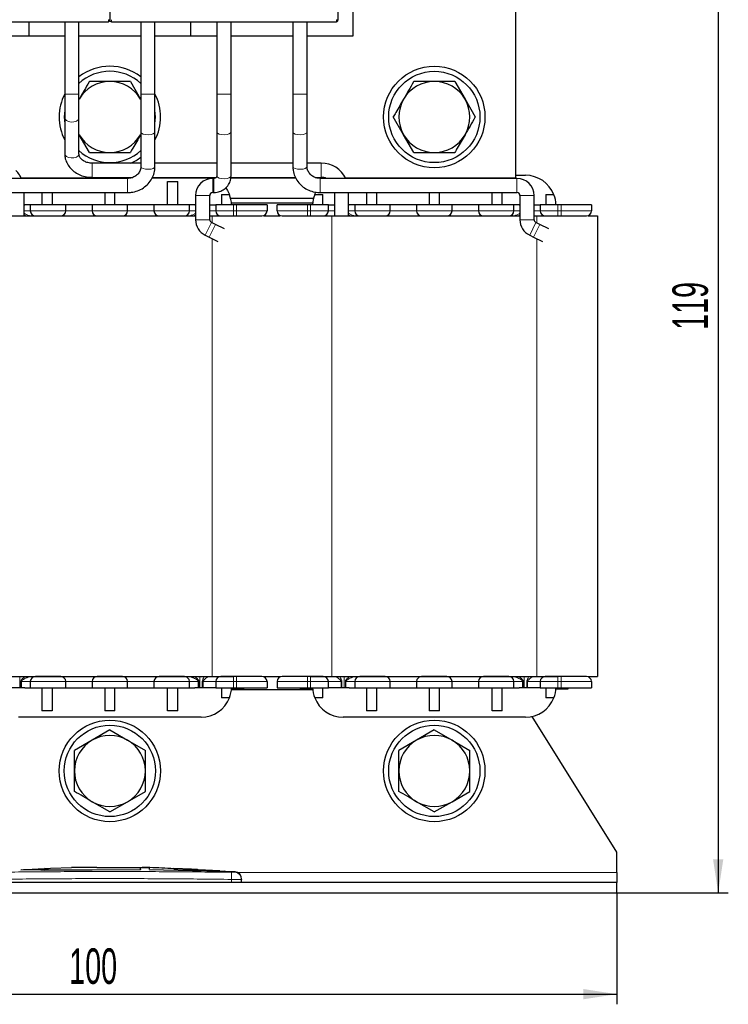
# Model space of a CAD drawing. Header units: millimetres. Extents: x 5 to 418, y 2 to 292.
# Tile 8 of 29: x 80 to 149, y 129 to 226. Entities that reach past the tile are written whole.
import ezdxf

# ---------------------------------------------------------------- set-up
doc = ezdxf.new("R2010")
doc.units = ezdxf.units.MM
doc.layers.add('SLD-0', color=7, linetype='Continuous')
doc.styles.add('SLDTEXTSTYLE0', font='TXT', dxfattribs={"width": 0.605})
doc.dimstyles.new('SLDDIMSTYLE0', dxfattribs={"dimtxt": 3.5, "dimasz": 3.302, "dimexe": 0, "dimexo": 0.0625, "dimgap": 0.875, "dimtad": 1, "dimrnd": 1e-09, "dimzin": 12, "dimdsep": 46, "dimtxsty": 'SLDTEXTSTYLE0', "dimsah": 1, "dimcen": 0.09, "dimadec": 0, "dimazin": 3, "dimtfac": 1, "dimtofl": 0, "dimtmove": 0, "dimatfit": 3, "dimfxl": 1, "dimfrac": 2, "dimtolj": 1, "dimtzin": 12, "dimarcsym": 0})
doc.dimstyles.new('SLDDIMSTYLE1', dxfattribs={"dimtxt": 3.5, "dimasz": 3.302, "dimexe": 0, "dimexo": 0.0625, "dimgap": 0.875, "dimtad": 1, "dimdec": 1, "dimrnd": 1e-09, "dimzin": 12, "dimdsep": 46, "dimtxsty": 'SLDTEXTSTYLE0', "dimsah": 1, "dimcen": 0.09, "dimadec": 0, "dimazin": 3, "dimtfac": 1, "dimtofl": 0, "dimtmove": 0, "dimatfit": 3, "dimfxl": 1, "dimfrac": 2, "dimtolj": 1, "dimtzin": 12, "dimarcsym": 0})

# ---------------------------------------------------------------- blocks, each defined once
blk = doc.blocks.new('_D')
at = {"layer": 'SLD-0'}
for p, q in [((38.433, 139.598), (38.433, 128.598)), ((138.433, 139.598), (138.433, 128.598)), ((38.433, 129.598), (138.433, 129.598))]:
    blk.add_line(p, q, dxfattribs=at)
for points in [[(38.433, 129.598), (41.735, 129.09), (41.735, 130.106)], [(138.433, 129.598), (135.131, 130.106), (135.131, 129.09)]]:
    blk.add_solid(points, dxfattribs=at)
at = {"layer": 'SLD-0', "insert": (84.423, 134.11), "char_height": 3.5, "attachment_point": 1, "style": 'SLDTEXTSTYLE0'}
blk.add_mtext('100', dxfattribs=at)
blk = doc.blocks.new('_D_1')
at = {"layer": 'SLD-0'}
for p, q in [((109.933, 258.548), (149.433, 258.548)), ((148.433, 258.548), (148.433, 139.598)), ((138.433, 139.598), (149.433, 139.598))]:
    blk.add_line(p, q, dxfattribs=at)
for points in [[(148.433, 258.548), (147.925, 255.246), (148.941, 255.246)], [(148.433, 139.598), (148.941, 142.9), (147.925, 142.9)]]:
    blk.add_solid(points, dxfattribs=at)
at = {"layer": 'SLD-0', "insert": (143.921, 195.063), "char_height": 3.5, "attachment_point": 1, "rotation": 90, "style": 'SLDTEXTSTYLE0'}
blk.add_mtext('119', dxfattribs=at)

msp = doc.modelspace()

# ---------------------------------------------------------------- linework, layer by layer
at = {"color": 7, "linetype": 'Continuous', "lineweight": 25}
for p, q in [((128.433, 249.048), (128.433, 210.048)), ((88.433, 248.12), (88.433, 225.635)), ((110.933, 248.12), (110.933, 225.635)), ((112.433, 224.048), (112.433, 232.048)), ((66.083, 225.435), (88.283, 225.435)), ((80.433, 225.435), (80.433, 224.048)), ((83.983, 225.435), (83.983, 218.298)), ((85.383, 218.298), (85.383, 225.435)), ((88.509, 225.598), (88.433, 225.598)), ((88.583, 225.435), (110.783, 225.435)), ((91.483, 225.435), (91.483, 218.298)), ((92.883, 218.298), (92.883, 225.435)), ((96.433, 224.048), (96.433, 225.435)), ((98.983, 225.435), (98.983, 218.298)), ((100.383, 218.298), (100.383, 225.435)), ((106.483, 225.435), (106.483, 218.298)), ((107.883, 218.298), (107.883, 225.435)), ((77.883, 224.048), (83.983, 224.048)), ((85.383, 224.048), (91.483, 224.048)), ((92.883, 224.048), (98.983, 224.048)), ((100.383, 224.048), (106.483, 224.048)), ((107.883, 224.048), (112.433, 224.048)), ((88.433, 219.548), (86.412, 219.548)), ((90.454, 219.548), (88.433, 219.548)), ((90.454, 219.548), (91.464, 217.798)), ((120.433, 219.548), (118.412, 219.548)), ((122.454, 219.548), (120.433, 219.548)), ((122.454, 219.548), (123.464, 217.798)), ((83.983, 218.298), (83.983, 215.949)), ((85.383, 215.949), (85.383, 218.298)), ((91.483, 218.298), (91.483, 214.554)), ((92.883, 214.554), (92.883, 218.298)), ((98.983, 218.298), (98.983, 214.554)), ((100.383, 214.554), (100.383, 218.298)), ((106.483, 218.298), (106.483, 214.554)), ((107.883, 214.554), (107.883, 218.298)), ((123.464, 217.798), (124.475, 216.048)), ((92.933, 216.048), (92.883, 216.717)), ((83.983, 215.949), (83.983, 212.417)), ((85.383, 212.417), (85.383, 215.949)), ((92.883, 215.379), (92.933, 216.048)), ((117.402, 214.298), (116.392, 216.048)), ((91.483, 214.554), (91.483, 211.153)), ((92.883, 211.153), (92.883, 214.554)), ((98.983, 214.554), (98.983, 210.226)), ((100.383, 210.226), (100.383, 214.554)), ((106.483, 214.554), (106.483, 211.153)), ((107.883, 211.153), (107.883, 214.554)), ((86.412, 212.548), (85.402, 214.298)), ((118.412, 212.548), (117.402, 214.298)), ((86.412, 212.548), (88.433, 212.548)), ((88.433, 212.548), (90.454, 212.548)), ((118.412, 212.548), (120.433, 212.548)), ((120.433, 212.548), (122.454, 212.548)), ((91.483, 211.498), (86.683, 211.498)), ((98.983, 211.498), (92.883, 211.498)), ((106.483, 211.498), (100.383, 211.498)), ((109.283, 211.498), (107.883, 211.498)), ((90.183, 209.998), (66.583, 209.998)), ((79.668, 210.048), (90.501, 210.048)), ((86.683, 210.098), (90.708, 210.098)), ((92.608, 210.048), (98.865, 210.048)), ((92.628, 210.098), (98.926, 210.098)), ((94.133, 207.398), (94.133, 209.683)), ((94.133, 209.683), (95.133, 209.683)), ((95.133, 207.398), (95.133, 209.683)), ((98.683, 209.998), (98.583, 209.998)), ((98.634, 210.048), (98.706, 210.016)), ((98.983, 210.232), (98.983, 210.226)), ((100.367, 210.048), (106.766, 210.048)), ((100.372, 210.098), (106.737, 210.098)), ((108.688, 210.098), (109.283, 210.098)), ((108.862, 210.048), (109.64, 210.048)), ((128.583, 209.998), (109.183, 209.998)), ((111.676, 210.048), (128.433, 210.048)), ((128.433, 210.298), (129.435, 210.298)), ((108.637, 208.391), (108.76, 208.664)), ((66.583, 208.598), (90.183, 208.598)), ((79.983, 206.298), (79.983, 208.598)), ((81.733, 208.598), (81.733, 207.398)), ((82.733, 208.598), (82.733, 207.398)), ((87.933, 208.598), (87.933, 207.398)), ((88.933, 207.398), (88.933, 208.598)), ((96.883, 208.298), (96.883, 205.924)), ((98.283, 205.924), (98.283, 208.298)), ((98.583, 208.598), (98.683, 208.598)), ((99.433, 208.391), (100.229, 208.391)), ((99.433, 208.391), (99.433, 207.398)), ((100.34, 208.048), (108.527, 208.048)), ((108.637, 208.391), (109.433, 208.391)), ((109.183, 208.598), (128.583, 208.598)), ((109.433, 207.398), (109.433, 208.391)), ((110.583, 208.598), (110.583, 206.298)), ((111.983, 206.298), (111.983, 208.598)), ((113.733, 208.598), (113.733, 207.398)), ((114.733, 208.598), (114.733, 207.398)), ((119.933, 208.598), (119.933, 207.398)), ((120.933, 207.398), (120.933, 208.598)), ((126.133, 207.398), (126.133, 208.598)), ((127.133, 207.398), (127.133, 208.598)), ((128.883, 208.298), (128.883, 205.924)), ((130.283, 205.924), (130.283, 208.298)), ((131.433, 208.391), (132.229, 208.391)), ((131.433, 208.391), (131.433, 207.398)), ((79.983, 207.398), (80.05, 207.398)), ((80.583, 207.398), (80.05, 207.398)), ((80.583, 207.398), (80.583, 206.798)), ((84.083, 207.398), (80.583, 207.398)), ((84.083, 206.798), (84.083, 207.398)), ((86.683, 207.398), (84.083, 207.398)), ((86.683, 207.398), (86.683, 206.798)), ((90.183, 207.398), (86.683, 207.398)), ((90.183, 206.798), (90.183, 207.398)), ((92.783, 207.398), (90.183, 207.398)), ((92.783, 207.398), (92.783, 206.798)), ((96.283, 207.398), (92.783, 207.398)), ((96.283, 206.798), (96.283, 207.398)), ((96.817, 207.398), (96.283, 207.398)), ((96.817, 207.398), (96.883, 207.398)), ((98.283, 207.398), (98.35, 207.398)), ((98.35, 207.398), (98.883, 207.398)), ((98.883, 207.398), (98.883, 206.798)), ((100.633, 207.398), (98.883, 207.398)), ((100.42, 207.598), (108.447, 207.598)), ((100.933, 207.398), (100.633, 207.398)), ((103.933, 207.398), (100.933, 207.398)), ((103.933, 207.398), (103.933, 206.798)), ((104.933, 206.798), (104.933, 207.398)), ((107.933, 207.398), (104.933, 207.398)), ((108.233, 207.398), (107.933, 207.398)), ((109.983, 207.398), (108.233, 207.398)), ((109.983, 206.798), (109.983, 207.398)), ((109.983, 207.398), (110.517, 207.398)), ((110.517, 207.398), (110.583, 207.398)), ((111.983, 207.398), (112.05, 207.398)), ((112.583, 207.398), (112.05, 207.398)), ((112.583, 207.398), (112.583, 206.798)), ((116.083, 207.398), (112.583, 207.398)), ((116.083, 206.798), (116.083, 207.398)), ((118.683, 207.398), (116.083, 207.398)), ((118.683, 207.398), (118.683, 206.798)), ((122.183, 207.398), (118.683, 207.398)), ((122.183, 206.798), (122.183, 207.398)), ((124.783, 207.398), (122.183, 207.398)), ((124.783, 207.398), (124.783, 206.798)), ((128.283, 207.398), (124.783, 207.398)), ((128.283, 206.798), (128.283, 207.398)), ((128.817, 207.398), (128.283, 207.398)), ((128.817, 207.398), (128.883, 207.398)), ((130.283, 207.398), (130.35, 207.398)), ((130.35, 207.398), (130.883, 207.398)), ((130.883, 207.398), (130.883, 206.798)), ((132.633, 207.398), (130.883, 207.398)), ((132.933, 207.398), (132.633, 207.398)), ((135.933, 207.398), (132.933, 207.398)), ((135.933, 207.398), (135.933, 206.798)), ((78.333, 206.298), (96.883, 206.298)), ((98.283, 206.298), (98.533, 206.298)), ((98.533, 206.298), (100.633, 206.298)), ((100.633, 206.298), (100.933, 206.298)), ((103.61, 206.298), (104.433, 206.298)), ((104.433, 206.298), (105.203, 206.298)), ((107.933, 206.298), (108.233, 206.298)), ((108.233, 206.298), (110.333, 206.298)), ((110.333, 206.298), (128.883, 206.298)), ((130.283, 206.298), (130.533, 206.298)), ((130.533, 206.298), (132.633, 206.298)), ((132.633, 206.298), (132.933, 206.298)), ((135.61, 206.298), (136.533, 206.298)), ((136.533, 206.298), (136.533, 160.898)), ((98.84, 205.465), (98.452, 205.654)), ((99.725, 205.035), (98.84, 205.465)), ((130.84, 205.465), (130.452, 205.654)), ((131.725, 205.035), (130.84, 205.465)), ((97.84, 204.395), (98.228, 204.206)), ((98.228, 204.206), (99.093, 203.786)), ((129.84, 204.395), (130.228, 204.206)), ((130.228, 204.206), (131.093, 203.786)), ((78.333, 160.898), (98.533, 160.898)), ((80.583, 160.398), (80.583, 159.798)), ((84.083, 159.798), (84.083, 160.398)), ((86.683, 160.398), (86.683, 159.798)), ((90.183, 159.798), (90.183, 160.398)), ((92.783, 160.398), (92.783, 159.798)), ((96.283, 159.798), (96.283, 160.398)), ((98.533, 160.898), (100.633, 160.898)), ((98.883, 160.398), (98.883, 159.798)), ((100.933, 160.898), (100.633, 160.898)), ((103.61, 160.898), (104.433, 160.898)), ((103.933, 160.398), (103.933, 159.798)), ((104.433, 160.898), (105.203, 160.898)), ((104.933, 160.398), (104.933, 159.798)), ((108.233, 160.898), (107.933, 160.898)), ((108.233, 160.898), (110.333, 160.898)), ((109.983, 159.798), (109.983, 160.398)), ((110.333, 160.898), (130.533, 160.898)), ((112.583, 160.398), (112.583, 159.798)), ((116.083, 159.798), (116.083, 160.398)), ((118.683, 160.398), (118.683, 159.798)), ((122.183, 159.798), (122.183, 160.398)), ((124.783, 160.398), (124.783, 159.798)), ((128.283, 159.798), (128.283, 160.398)), ((130.533, 160.898), (132.633, 160.898)), ((130.883, 160.398), (130.883, 159.798)), ((132.933, 160.898), (132.633, 160.898)), ((135.61, 160.898), (136.533, 160.898)), ((135.933, 160.398), (135.933, 159.798)), ((80.05, 159.798), (78.517, 159.798)), ((80.05, 159.798), (80.583, 159.798)), ((80.583, 159.798), (84.083, 159.798)), ((81.733, 159.798), (81.733, 157.514)), ((82.733, 159.798), (82.733, 157.514)), ((84.083, 159.798), (86.683, 159.798)), ((86.683, 159.798), (90.183, 159.798)), ((87.933, 159.798), (87.933, 157.514)), ((88.933, 157.514), (88.933, 159.798)), ((90.183, 159.798), (92.783, 159.798)), ((92.783, 159.798), (96.283, 159.798)), ((94.133, 157.514), (94.133, 159.798)), ((95.133, 157.514), (95.133, 159.798)), ((96.283, 159.798), (96.817, 159.798)), ((98.35, 159.798), (96.817, 159.798)), ((98.883, 159.798), (98.35, 159.798)), ((98.883, 159.798), (100.633, 159.798)), ((99.433, 159.798), (99.433, 158.806)), ((108.447, 159.598), (100.42, 159.598)), ((100.428, 159.698), (101.633, 159.698)), ((100.633, 159.798), (100.933, 159.798)), ((100.933, 159.798), (103.933, 159.798)), ((101.633, 159.698), (101.633, 159.798)), ((104.933, 159.798), (107.933, 159.798)), ((107.233, 159.698), (107.233, 159.798)), ((107.233, 159.698), (107.271, 159.698)), ((107.271, 159.698), (107.271, 159.798)), ((107.271, 159.698), (107.383, 159.698)), ((107.383, 159.698), (107.383, 159.798)), ((107.383, 159.698), (107.608, 159.698)), ((107.608, 159.698), (107.608, 159.798)), ((107.608, 159.698), (107.871, 159.698)), ((107.871, 159.698), (107.871, 159.798)), ((107.871, 159.698), (108.133, 159.698)), ((107.933, 159.798), (108.233, 159.798)), ((108.133, 159.698), (108.133, 159.798)), ((108.133, 159.698), (108.396, 159.698)), ((108.233, 159.798), (109.983, 159.798)), ((108.396, 159.798), (108.396, 159.698)), ((108.396, 159.698), (108.438, 159.698)), ((109.433, 158.806), (109.433, 159.798)), ((110.517, 159.798), (109.983, 159.798)), ((112.05, 159.798), (110.517, 159.798)), ((112.05, 159.798), (112.583, 159.798)), ((112.583, 159.798), (116.083, 159.798)), ((113.733, 159.798), (113.733, 157.514)), ((114.733, 159.798), (114.733, 157.514)), ((116.083, 159.798), (118.683, 159.798)), ((118.683, 159.798), (122.183, 159.798)), ((119.933, 159.798), (119.933, 157.514)), ((120.933, 157.514), (120.933, 159.798)), ((122.183, 159.798), (124.783, 159.798)), ((124.783, 159.798), (128.283, 159.798)), ((126.133, 157.514), (126.133, 159.798)), ((127.133, 157.514), (127.133, 159.798)), ((128.283, 159.798), (128.817, 159.798)), ((130.35, 159.798), (128.817, 159.798)), ((130.883, 159.798), (130.35, 159.798)), ((130.883, 159.798), (132.633, 159.798)), ((131.433, 159.798), (131.433, 158.806)), ((132.428, 159.698), (133.633, 159.698)), ((132.633, 159.798), (132.933, 159.798)), ((132.933, 159.798), (135.933, 159.798)), ((133.633, 159.698), (133.633, 159.798)), ((100.229, 158.806), (99.433, 158.806)), ((109.433, 158.806), (108.637, 158.806)), ((132.229, 158.806), (131.433, 158.806)), ((82.733, 157.514), (81.733, 157.514)), ((88.933, 157.514), (87.933, 157.514)), ((95.133, 157.514), (94.133, 157.514)), ((114.733, 157.514), (113.733, 157.514)), ((120.933, 157.514), (119.933, 157.514)), ((127.133, 157.514), (126.133, 157.514)), ((97.435, 156.898), (79.432, 156.898)), ((129.435, 156.898), (111.432, 156.898)), ((138.433, 143.598), (130.077, 156.968)), ((88.433, 155.64), (86.683, 154.629)), ((88.433, 155.64), (90.183, 154.629)), ((120.433, 155.64), (118.683, 154.629)), ((120.433, 155.64), (122.183, 154.629)), ((86.683, 154.629), (84.933, 153.619)), ((90.183, 154.629), (91.933, 153.619)), ((118.683, 154.629), (116.933, 153.619)), ((122.183, 154.629), (123.933, 153.619)), ((90.183, 148.567), (91.933, 149.578)), ((122.183, 148.567), (123.933, 149.578)), ((88.433, 147.557), (86.683, 148.567)), ((88.433, 147.557), (90.183, 148.567)), ((120.433, 147.557), (118.683, 148.567)), ((120.433, 147.557), (122.183, 148.567)), ((138.433, 141.598), (138.433, 143.598)), ((81.942, 141.805), (79.67, 141.84)), ((82.589, 141.973), (80.781, 141.891)), ((81.942, 141.825), (91.443, 141.887)), ((91.443, 141.867), (81.942, 141.805)), ((81.942, 141.825), (81.942, 141.805)), ((82.325, 141.961), (82.025, 141.971)), ((82.025, 141.971), (82.367, 141.963)), ((84.648, 142.049), (82.582, 141.98)), ((87.139, 142.105), (92.318, 142.06)), ((87.139, 142.053), (87.139, 142.105)), ((92.318, 142.04), (87.139, 142.085)), ((91.443, 142.031), (87.139, 142.053)), ((91.443, 141.929), (91.443, 142.031)), ((91.443, 141.887), (91.443, 141.867)), ((92.318, 142.06), (92.318, 141.958)), ((92.318, 141.875), (97.995, 141.739)), ((92.318, 141.875), (92.318, 141.855)), ((97.995, 141.719), (92.318, 141.855)), ((94.756, 141.98), (94.756, 141.941)), ((96.498, 141.902), (94.756, 141.98)), ((94.756, 141.96), (96.498, 141.882)), ((94.756, 141.941), (96.498, 141.872)), ((99.287, 141.743), (97.132, 141.843)), ((97.135, 141.84), (97.135, 141.86)), ((99.561, 141.709), (99.561, 141.689)), ((99.818, 141.694), (99.818, 141.714)), ((100.777, 141.64), (99.818, 141.697)), ((101.433, 140.598), (101.433, 140.91)), ((138.433, 141.598), (138.433, 140.598)), ((138.433, 140.598), (38.433, 140.598)), ((138.433, 139.598), (138.433, 140.598)), ((38.433, 139.598), (138.433, 139.598))]:
    msp.add_line(p, q, dxfattribs=at)
at = {"color": 7, "linetype": 'Continuous', "lineweight": 18}
for p, q in [((88.283, 225.635), (88.283, 225.435)), ((88.433, 225.635), (88.283, 225.635)), ((88.583, 225.635), (88.583, 225.435)), ((110.783, 225.635), (110.783, 225.435)), ((110.933, 225.635), (110.783, 225.635)), ((83.983, 218.298), (84.616, 218.298)), ((84.616, 218.298), (85.383, 218.298)), ((91.483, 218.298), (92.883, 218.298)), ((98.983, 218.298), (100.383, 218.298)), ((106.483, 218.298), (107.883, 218.298)), ((86.683, 210.335), (86.683, 211.498)), ((109.283, 210.335), (109.283, 211.498)), ((86.683, 210.098), (86.683, 210.335)), ((90.183, 209.998), (90.183, 208.598)), ((98.583, 209.998), (98.583, 208.598)), ((98.683, 209.998), (98.683, 208.598)), ((109.183, 208.598), (109.183, 209.998)), ((109.283, 210.098), (109.283, 210.335)), ((128.583, 208.598), (128.583, 209.998)), ((96.883, 208.298), (98.283, 208.298)), ((128.883, 208.298), (130.283, 208.298)), ((80.583, 206.798), (79.983, 206.798)), ((80.583, 206.798), (84.083, 206.798)), ((86.683, 206.798), (84.083, 206.798)), ((86.683, 206.798), (90.183, 206.798)), ((92.783, 206.798), (90.183, 206.798)), ((92.783, 206.798), (96.283, 206.798)), ((96.883, 206.798), (96.283, 206.798)), ((98.883, 206.798), (98.283, 206.798)), ((98.883, 206.798), (100.633, 206.798)), ((100.633, 206.798), (100.633, 207.398)), ((100.633, 206.298), (100.633, 206.798)), ((100.633, 206.798), (100.933, 206.798)), ((100.933, 206.798), (100.933, 207.398)), ((100.933, 206.298), (100.933, 206.798)), ((100.933, 206.798), (103.933, 206.798)), ((104.933, 206.798), (107.933, 206.798)), ((107.933, 206.798), (107.933, 207.398)), ((107.933, 206.298), (107.933, 206.798)), ((107.933, 206.798), (108.233, 206.798)), ((108.233, 206.798), (108.233, 207.398)), ((108.233, 206.298), (108.233, 206.798)), ((108.233, 206.798), (109.983, 206.798)), ((110.583, 206.798), (109.983, 206.798)), ((112.583, 206.798), (111.983, 206.798)), ((112.583, 206.798), (116.083, 206.798)), ((118.683, 206.798), (116.083, 206.798)), ((118.683, 206.798), (122.183, 206.798)), ((124.783, 206.798), (122.183, 206.798)), ((124.783, 206.798), (128.283, 206.798)), ((128.883, 206.798), (128.283, 206.798)), ((130.883, 206.798), (130.283, 206.798)), ((130.883, 206.798), (132.633, 206.798)), ((132.633, 206.798), (132.633, 207.398)), ((132.633, 206.298), (132.633, 206.798)), ((132.633, 206.798), (132.933, 206.798)), ((132.933, 206.798), (132.933, 207.398)), ((132.933, 206.298), (132.933, 206.798)), ((132.933, 206.798), (135.933, 206.798)), ((80.104, 206.298), (79.983, 206.388)), ((96.883, 206.388), (96.763, 206.298)), ((96.883, 205.924), (98.283, 205.924)), ((98.533, 206.298), (98.533, 205.615)), ((110.333, 206.298), (110.333, 160.898)), ((112.104, 206.298), (111.983, 206.388)), ((128.883, 206.388), (128.763, 206.298)), ((128.883, 205.924), (130.283, 205.924)), ((130.533, 206.298), (130.533, 205.615)), ((97.84, 204.395), (98.452, 205.654)), ((98.228, 204.206), (98.84, 205.465)), ((129.84, 204.395), (130.452, 205.654)), ((130.228, 204.206), (130.84, 205.465)), ((98.533, 204.058), (98.533, 160.898)), ((130.533, 204.058), (130.533, 160.898)), ((79.553, 159.798), (79.553, 160.898)), ((79.721, 160.398), (79.658, 160.398)), ((79.658, 160.398), (79.658, 159.798)), ((79.721, 160.398), (80.583, 160.398)), ((79.721, 160.398), (79.721, 159.798)), ((84.083, 160.398), (80.583, 160.398)), ((84.083, 160.398), (86.683, 160.398)), ((90.183, 160.398), (86.683, 160.398)), ((90.183, 160.398), (92.783, 160.398)), ((96.283, 160.398), (92.783, 160.398)), ((96.283, 160.398), (97.145, 160.398)), ((97.145, 160.398), (97.145, 159.798)), ((97.209, 160.398), (97.145, 160.398)), ((97.209, 159.798), (97.209, 160.398)), ((97.313, 160.898), (97.313, 159.798)), ((97.552, 159.798), (97.552, 160.398)), ((97.552, 160.398), (97.633, 160.398)), ((97.633, 160.398), (98.883, 160.398)), ((97.633, 159.798), (97.633, 160.398)), ((100.633, 160.398), (98.883, 160.398)), ((100.633, 160.898), (100.633, 160.398)), ((100.933, 160.398), (100.633, 160.398)), ((100.633, 160.398), (100.633, 159.798)), ((100.933, 160.898), (100.933, 160.398)), ((103.933, 160.398), (100.933, 160.398)), ((100.933, 160.398), (100.933, 159.798)), ((107.933, 160.398), (104.933, 160.398)), ((107.933, 160.898), (107.933, 160.398)), ((108.233, 160.398), (107.933, 160.398)), ((107.933, 160.398), (107.933, 159.798)), ((108.233, 160.898), (108.233, 160.398)), ((109.983, 160.398), (108.233, 160.398)), ((108.233, 160.398), (108.233, 159.798)), ((109.983, 160.398), (111.234, 160.398)), ((111.234, 160.398), (111.234, 159.798)), ((111.234, 160.398), (111.314, 160.398)), ((111.314, 160.398), (111.314, 159.798)), ((111.553, 159.798), (111.553, 160.898)), ((111.721, 160.398), (111.658, 160.398)), ((111.658, 160.398), (111.658, 159.798)), ((111.721, 160.398), (112.583, 160.398)), ((111.721, 160.398), (111.721, 159.798)), ((116.083, 160.398), (112.583, 160.398)), ((116.083, 160.398), (118.683, 160.398)), ((122.183, 160.398), (118.683, 160.398)), ((122.183, 160.398), (124.783, 160.398)), ((128.283, 160.398), (124.783, 160.398)), ((128.283, 160.398), (129.145, 160.398)), ((129.145, 160.398), (129.145, 159.798)), ((129.209, 160.398), (129.145, 160.398)), ((129.209, 159.798), (129.209, 160.398)), ((129.313, 160.898), (129.313, 159.798)), ((129.552, 159.798), (129.552, 160.398)), ((129.552, 160.398), (129.633, 160.398)), ((129.633, 160.398), (130.883, 160.398)), ((129.633, 159.798), (129.633, 160.398)), ((132.633, 160.398), (130.883, 160.398)), ((132.633, 160.898), (132.633, 160.398)), ((132.933, 160.398), (132.633, 160.398)), ((132.633, 160.398), (132.633, 159.798)), ((132.933, 160.898), (132.933, 160.398)), ((135.933, 160.398), (132.933, 160.398)), ((132.933, 160.398), (132.933, 159.798)), ((96.498, 141.902), (96.498, 141.882)), ((97.995, 141.739), (97.995, 141.719)), ((100.442, 141.61), (100.433, 140.91)), ((100.433, 140.598), (100.433, 140.91)), ((100.975, 141.598), (138.433, 141.598))]:
    msp.add_line(p, q, dxfattribs=at)
at = {"color": 7, "linetype": 'Continuous', "lineweight": 25, "flags": 128}
for points in [[(83.983, 216.717), (83.933, 216.048), (83.983, 215.379)], [(99.863, 209.06), (100.035, 208.795), (100.229, 208.391)]]:
    msp.add_lwpolyline(points, dxfattribs=at)
at = {"color": 7, "linetype": 'Continuous', "lineweight": 18, "flags": 128}
for points in [[(83.983, 215.949), (84.014, 215.829), (84.143, 215.688), (84.354, 215.586), (84.616, 215.54)], [(84.616, 215.54), (84.887, 215.556), (85.128, 215.632), (85.301, 215.756), (85.38, 215.91), (85.383, 215.949)], [(91.483, 214.554), (91.485, 214.536), (91.556, 214.437), (91.723, 214.356), (91.961, 214.305), (92.231, 214.292), (92.495, 214.319), (92.711, 214.382), (92.847, 214.47), (92.883, 214.554)], [(98.983, 214.554), (98.985, 214.536), (99.056, 214.437), (99.223, 214.356), (99.461, 214.305), (99.731, 214.292), (99.995, 214.319), (100.211, 214.382), (100.347, 214.47), (100.383, 214.554)], [(106.483, 214.554), (106.484, 214.54), (106.551, 214.441), (106.714, 214.359), (106.949, 214.307), (107.219, 214.292), (107.484, 214.317), (107.703, 214.378), (107.843, 214.466), (107.883, 214.554)], [(83.983, 212.417), (84.014, 212.297), (84.143, 212.156), (84.354, 212.054), (84.616, 212.008)], [(84.616, 212.008), (84.887, 212.024), (85.128, 212.1), (85.301, 212.224), (85.38, 212.377), (85.383, 212.417)], [(91.483, 211.153), (91.485, 211.135), (91.556, 211.036), (91.723, 210.955), (91.961, 210.904), (92.231, 210.891), (92.495, 210.918), (92.711, 210.981), (92.847, 211.069), (92.883, 211.153)], [(106.483, 211.153), (106.484, 211.139), (106.551, 211.04), (106.714, 210.958), (106.949, 210.906), (107.219, 210.891), (107.484, 210.916), (107.703, 210.977), (107.843, 211.065), (107.883, 211.153)], [(98.983, 210.226), (98.985, 210.208), (99.056, 210.109), (99.223, 210.028), (99.461, 209.977), (99.731, 209.964), (99.995, 209.991), (100.211, 210.053), (100.347, 210.142), (100.383, 210.226)]]:
    msp.add_lwpolyline(points, dxfattribs=at)
at = {"color": 7, "linetype": 'Continuous', "lineweight": 25}
for centre, radius in [((120.433, 216.048), 5), ((120.433, 216.048), 4.5), ((88.433, 151.598), 5), ((120.433, 151.598), 5), ((88.433, 151.598), 4.5), ((120.433, 151.598), 4.5)]:
    msp.add_circle(centre, radius, dxfattribs=at)
for centre, radius, start, end in [((88.283, 225.585), 0.15, 270, 0.00011), ((88.583, 225.585), 0.15, 179.99989, 270), ((110.783, 225.585), 0.15, 270, 0.00011), ((88.433, 216.048), 5, 52.4105, 127.5895), ((88.433, 216.048), 4.5, 47.32977, 132.67023), ((88.433, 216.048), 3.5, 90, 150), ((88.433, 216.048), 3.5, 30, 90), ((120.433, 216.048), 3.5, 90, 150), ((120.433, 216.048), 3.5, 30, 90), ((88.433, 216.048), 5, 152.87325, 180), ((88.433, 216.048), 5, 332.87325, 27.12675), ((120.433, 216.048), 3.5, 150, 210), ((120.433, 216.048), 3.5, 330, 30), ((88.433, 216.048), 5, 180, 207.12675), ((88.433, 216.048), 3.5, 210, 270), ((88.433, 216.048), 3.5, 270, 330), ((120.433, 216.048), 3.5, 210, 270), ((120.433, 216.048), 3.5, 270, 330), ((88.433, 216.048), 4.5, 227.32977, 312.67023), ((88.433, 216.048), 5, 294.49465, 307.5895), ((109.283, 208.798), 2.7, 26.3878, 90), ((98.583, 208.298), 1.7, 90, 180), ((109.283, 208.798), 1.3, 67.38014, 90), ((128.583, 208.298), 1.7, 0, 90), ((129.435, 207.298), 3, 21.35236, 90), ((98.583, 208.298), 0.3, 90, 180), ((97.435, 207.298), 3, 1.91021, 21.35236), ((111.432, 207.298), 3, 158.64764, 178.08979), ((128.583, 208.298), 0.3, 0, 90), ((129.435, 207.298), 3, 1.91021, 21.35236), ((81.083, 206.798), 0.5, 180, 270), ((83.583, 206.798), 0.5, 270, 0), ((87.183, 206.798), 0.5, 180, 270), ((89.683, 206.798), 0.5, 270, 0), ((93.283, 206.798), 0.5, 180, 270), ((95.783, 206.798), 0.5, 270, 0), ((99.383, 206.798), 0.5, 180, 270), ((103.433, 206.798), 0.5, 270, 0), ((105.433, 206.798), 0.5, 180, 270), ((109.483, 206.798), 0.5, 270, 0), ((113.083, 206.798), 0.5, 180, 270), ((115.583, 206.798), 0.5, 270, 0), ((119.183, 206.798), 0.5, 180, 270), ((121.683, 206.798), 0.5, 270, 0), ((125.283, 206.798), 0.5, 180, 270), ((127.783, 206.798), 0.5, 270, 0), ((131.383, 206.798), 0.5, 180, 270), ((135.433, 206.798), 0.5, 270, 0), ((98.583, 205.924), 1.7, 180, 244.0577), ((98.583, 205.924), 0.3, 180, 244.0577), ((130.583, 205.924), 1.7, 180, 244.0577), ((130.583, 205.924), 0.3, 180, 244.0577), ((81.083, 160.398), 0.5, 90, 180), ((83.583, 160.398), 0.5, 0, 90), ((87.183, 160.398), 0.5, 90, 180), ((89.683, 160.398), 0.5, 0, 90), ((93.283, 160.398), 0.5, 90, 180), ((95.783, 160.398), 0.5, 360, 90), ((99.383, 160.398), 0.5, 90, 180), ((103.433, 160.398), 0.5, 0, 90), ((105.433, 160.398), 0.5, 90, 180), ((109.483, 160.398), 0.5, 0, 90), ((113.083, 160.398), 0.5, 90, 180), ((115.583, 160.398), 0.5, 0, 90), ((119.183, 160.398), 0.5, 90, 180), ((121.683, 160.398), 0.5, 0, 90), ((125.283, 160.398), 0.5, 90, 180), ((127.783, 160.398), 0.5, 360, 90), ((131.383, 160.398), 0.5, 90, 180), ((135.433, 160.398), 0.5, 0, 90), ((97.435, 159.898), 3, 338.64764, 358.08979), ((111.432, 159.898), 3, 181.91021, 201.35236), ((129.435, 159.898), 3, 338.64764, 358.08979), ((97.435, 159.898), 3, 270, 338.64764), ((111.432, 159.898), 3, 201.35236, 270), ((129.435, 159.898), 3, 270, 338.64764), ((88.433, 151.598), 3.5, 120, 180), ((88.433, 151.598), 3.5, 60, 120), ((88.433, 151.598), 3.5, 0, 60), ((120.433, 151.598), 3.5, 120, 180), ((120.433, 151.598), 3.5, 60, 120), ((120.433, 151.598), 3.5, 0, 60), ((88.433, 151.598), 3.5, 180, 240), ((88.433, 151.598), 3.5, 300, 0), ((120.433, 151.598), 3.5, 180, 240), ((120.433, 151.598), 3.5, 300, 0), ((88.433, 151.598), 3.5, 240, 300), ((120.433, 151.598), 3.5, 240, 300), ((100.733, 140.942), 0.7, 359.9983, 86.41689)]:
    msp.add_arc(centre, radius, start, end, dxfattribs=at)
at = {"color": 7, "linetype": 'Continuous', "lineweight": 18}
msp.add_arc((100.733, 140.91), 0.7, 0.00195, 89.00996, dxfattribs=at)
at = {"color": 7, "linetype": 'Continuous', "lineweight": 25}
for points, knots in [([(88.433, 225.635), (88.433, 225.628), (88.433, 225.615), (88.433, 225.598), (88.433, 225.587), (88.433, 225.585), (88.433, 225.585)], [0, 0, 0, 0, 0.249999, 0.499998, 0.749999, 1, 1, 1, 1]), ([(88.433, 225.635), (88.433, 225.628), (88.433, 225.615), (88.433, 225.601), (88.433, 225.593), (88.433, 225.586), (88.433, 225.585), (88.433, 225.585)], [0, 0, 0, 0, 0.249173, 0.498991, 0.624116, 0.746059, 1, 1, 1, 1]), ([(110.933, 225.635), (110.933, 225.628), (110.933, 225.615), (110.933, 225.598), (110.933, 225.587), (110.933, 225.585), (110.933, 225.585)], [0, 0, 0, 0, 0.249999, 0.499998, 0.749999, 1, 1, 1, 1]), ([(86.412, 219.548), (86.402, 219.53), (86.069, 218.954), (85.73, 218.367), (85.402, 217.798)], [0, 0, 0, 0, 0.031118, 1, 1, 1, 1]), ([(118.412, 219.548), (118.402, 219.53), (118.069, 218.954), (117.73, 218.367), (117.402, 217.798)], [0, 0, 0, 0, 0.031118, 1, 1, 1, 1]), ([(117.402, 217.798), (117.147, 217.356), (116.808, 216.769), (116.474, 216.191), (116.392, 216.048)], [0, 0, 0, 0, 0.754038, 1, 1, 1, 1]), ([(124.475, 216.048), (124.464, 216.03), (124.131, 215.454), (123.793, 214.867), (123.464, 214.298)], [0, 0, 0, 0, 0.031118, 1, 1, 1, 1]), ([(91.464, 214.298), (91.209, 213.856), (90.87, 213.269), (90.536, 212.691), (90.454, 212.548)], [0, 0, 0, 0, 0.754038, 1, 1, 1, 1]), ([(123.464, 214.298), (123.209, 213.856), (122.87, 213.269), (122.536, 212.691), (122.454, 212.548)], [0, 0, 0, 0, 0.754038, 1, 1, 1, 1]), ([(83.983, 212.417), (83.989, 212.3), (84.005, 212.002), (84.158, 211.538), (84.457, 211.065), (84.874, 210.665), (85.389, 210.356), (85.97, 210.159), (86.414, 210.101), (86.65, 210.099), (86.683, 210.098)], [0, 0, 0, 0, 0.093727, 0.238286, 0.382901, 0.529308, 0.678314, 0.829634, 0.975781, 1, 1, 1, 1]), ([(86.683, 211.498), (86.615, 211.501), (86.406, 211.508), (86.066, 211.594), (85.728, 211.779), (85.499, 212.018), (85.397, 212.235), (85.387, 212.366), (85.383, 212.417)], [0, 0, 0, 0, 0.091973, 0.285164, 0.477976, 0.671242, 0.87037, 1, 1, 1, 1]), ([(79.694, 209.998), (79.638, 210.121), (79.503, 210.411), (79.284, 210.641), (79.156, 210.774)], [0, 0, 0, 0, 0.421167, 1, 1, 1, 1]), ([(90.183, 208.598), (90.308, 208.603), (90.646, 208.617), (91.183, 208.755), (91.751, 209.043), (92.233, 209.452), (92.596, 209.956), (92.837, 210.534), (92.868, 210.945), (92.883, 211.153)], [0, 0, 0, 0, 0.089366, 0.240839, 0.392703, 0.544387, 0.695496, 0.8457, 1, 1, 1, 1]), ([(91.483, 211.153), (91.481, 211.101), (91.472, 210.92), (91.362, 210.617), (91.092, 210.296), (90.722, 210.08), (90.401, 210.004), (90.224, 209.999), (90.183, 209.998)], [0, 0, 0, 0, 0.089946, 0.313367, 0.533509, 0.746703, 0.942013, 1, 1, 1, 1]), ([(106.483, 211.153), (106.489, 211.03), (106.504, 210.707), (106.653, 210.199), (106.953, 209.671), (107.376, 209.223), (107.897, 208.88), (108.48, 208.664), (108.921, 208.601), (109.153, 208.599), (109.183, 208.598)], [0, 0, 0, 0, 0.091526, 0.239367, 0.387277, 0.53558, 0.684632, 0.834554, 0.978104, 1, 1, 1, 1]), ([(109.183, 209.998), (109.119, 210.001), (108.913, 210.009), (108.574, 210.111), (108.228, 210.34), (107.988, 210.653), (107.892, 210.938), (107.885, 211.107), (107.883, 211.153)], [0, 0, 0, 0, 0.091261, 0.295498, 0.50052, 0.70767, 0.919927, 1, 1, 1, 1]), ([(98.683, 208.598), (98.792, 208.604), (99.071, 208.62), (99.5, 208.771), (99.916, 209.067), (100.218, 209.472), (100.365, 209.877), (100.378, 210.133), (100.383, 210.226)], [0, 0, 0, 0, 0.123945, 0.316167, 0.509403, 0.701955, 0.89256, 1, 1, 1, 1]), ([(98.983, 210.226), (98.982, 210.214), (98.98, 210.179), (98.955, 210.122), (98.889, 210.057), (98.806, 210.015), (98.734, 210), (98.693, 209.999), (98.683, 209.998)], [0, 0, 0, 0, 0.137704, 0.422509, 0.625978, 0.794181, 0.949179, 1, 1, 1, 1]), ([(81.083, 206.298), (81.1, 206.298), (81.126, 206.298), (81.282, 206.298), (81.443, 206.298), (81.642, 206.298), (81.933, 206.298), (82.333, 206.298), (82.733, 206.298), (83.024, 206.298), (83.223, 206.298), (83.385, 206.298), (83.54, 206.298), (83.566, 206.298), (83.583, 206.298)], [0, 0, 0, 0, 0.119721, 0.184929, 0.25, 0.315208, 0.380279, 0.5, 0.619721, 0.684929, 0.75, 0.815208, 0.880279, 1, 1, 1, 1]), ([(87.183, 206.298), (87.2, 206.298), (87.226, 206.298), (87.382, 206.298), (87.543, 206.298), (87.742, 206.298), (88.033, 206.298), (88.433, 206.298), (88.833, 206.298), (89.124, 206.298), (89.323, 206.298), (89.485, 206.298), (89.64, 206.298), (89.666, 206.298), (89.683, 206.298)], [0, 0, 0, 0, 0.119721, 0.184929, 0.25, 0.315208, 0.380279, 0.5, 0.619721, 0.684929, 0.75, 0.815208, 0.880279, 1, 1, 1, 1]), ([(93.283, 206.298), (93.3, 206.298), (93.326, 206.298), (93.482, 206.298), (93.643, 206.298), (93.842, 206.298), (94.133, 206.298), (94.533, 206.298), (94.933, 206.298), (95.224, 206.298), (95.423, 206.298), (95.585, 206.298), (95.74, 206.298), (95.766, 206.298), (95.783, 206.298)], [0, 0, 0, 0, 0.119721, 0.184929, 0.25, 0.315208, 0.380279, 0.5, 0.619721, 0.684929, 0.75, 0.815208, 0.880279, 1, 1, 1, 1]), ([(99.383, 206.298), (99.4, 206.298), (99.426, 206.298), (99.582, 206.298), (99.743, 206.298), (99.942, 206.298), (100.233, 206.298), (100.476, 206.298), (100.633, 206.298)], [0, 0, 0, 0, 0.239443, 0.369858, 0.5, 0.630416, 0.760557, 1, 1, 1, 1]), ([(100.933, 206.298), (101.248, 206.298), (101.733, 206.298), (102.316, 206.298), (102.714, 206.298), (103.037, 206.298), (103.348, 206.298), (103.4, 206.298), (103.433, 206.298)], [0, 0, 0, 0, 0.239443, 0.36979, 0.5, 0.630347, 0.760557, 1, 1, 1, 1]), ([(105.433, 206.298), (105.467, 206.298), (105.519, 206.298), (105.83, 206.298), (106.153, 206.298), (106.551, 206.298), (107.133, 206.298), (107.619, 206.298), (107.933, 206.298)], [0, 0, 0, 0, 0.239443, 0.36979, 0.5, 0.630347, 0.760557, 1, 1, 1, 1]), ([(108.233, 206.298), (108.39, 206.298), (108.633, 206.298), (108.924, 206.298), (109.123, 206.298), (109.285, 206.298), (109.44, 206.298), (109.466, 206.298), (109.483, 206.298)], [0, 0, 0, 0, 0.239443, 0.369858, 0.5, 0.630416, 0.760557, 1, 1, 1, 1]), ([(113.083, 206.298), (113.1, 206.298), (113.126, 206.298), (113.282, 206.298), (113.443, 206.298), (113.642, 206.298), (113.933, 206.298), (114.333, 206.298), (114.733, 206.298), (115.024, 206.298), (115.223, 206.298), (115.385, 206.298), (115.54, 206.298), (115.566, 206.298), (115.583, 206.298)], [0, 0, 0, 0, 0.119721, 0.184929, 0.25, 0.315208, 0.380279, 0.5, 0.619721, 0.684929, 0.75, 0.815208, 0.880279, 1, 1, 1, 1]), ([(119.183, 206.298), (119.2, 206.298), (119.226, 206.298), (119.382, 206.298), (119.543, 206.298), (119.742, 206.298), (120.033, 206.298), (120.433, 206.298), (120.833, 206.298), (121.124, 206.298), (121.323, 206.298), (121.485, 206.298), (121.64, 206.298), (121.666, 206.298), (121.683, 206.298)], [0, 0, 0, 0, 0.119721, 0.184929, 0.25, 0.315208, 0.380279, 0.5, 0.619721, 0.684929, 0.75, 0.815208, 0.880279, 1, 1, 1, 1]), ([(125.283, 206.298), (125.3, 206.298), (125.326, 206.298), (125.482, 206.298), (125.643, 206.298), (125.842, 206.298), (126.133, 206.298), (126.533, 206.298), (126.933, 206.298), (127.224, 206.298), (127.423, 206.298), (127.585, 206.298), (127.74, 206.298), (127.766, 206.298), (127.783, 206.298)], [0, 0, 0, 0, 0.119721, 0.184929, 0.25, 0.315208, 0.380279, 0.5, 0.619721, 0.684929, 0.75, 0.815208, 0.880279, 1, 1, 1, 1]), ([(131.383, 206.298), (131.4, 206.298), (131.426, 206.298), (131.582, 206.298), (131.743, 206.298), (131.942, 206.298), (132.233, 206.298), (132.476, 206.298), (132.633, 206.298)], [0, 0, 0, 0, 0.239443, 0.369858, 0.5, 0.630416, 0.760557, 1, 1, 1, 1]), ([(132.933, 206.298), (133.248, 206.298), (133.733, 206.298), (134.316, 206.298), (134.714, 206.298), (135.037, 206.298), (135.348, 206.298), (135.4, 206.298), (135.433, 206.298)], [0, 0, 0, 0, 0.239443, 0.36979, 0.5, 0.630347, 0.760557, 1, 1, 1, 1]), ([(83.583, 160.898), (83.566, 160.898), (83.54, 160.898), (83.385, 160.898), (83.223, 160.898), (83.024, 160.898), (82.733, 160.898), (82.333, 160.898), (81.933, 160.898), (81.642, 160.898), (81.443, 160.898), (81.281, 160.898), (81.126, 160.898), (81.1, 160.898), (81.083, 160.898)], [0, 0, 0, 0, 0.119721, 0.184929, 0.25, 0.315208, 0.380279, 0.5, 0.619721, 0.684929, 0.75, 0.815208, 0.880279, 1, 1, 1, 1]), ([(89.683, 160.898), (89.666, 160.898), (89.64, 160.898), (89.485, 160.898), (89.323, 160.898), (89.124, 160.898), (88.833, 160.898), (88.433, 160.898), (88.033, 160.898), (87.742, 160.898), (87.543, 160.898), (87.381, 160.898), (87.226, 160.898), (87.2, 160.898), (87.183, 160.898)], [0, 0, 0, 0, 0.119721, 0.184929, 0.25, 0.315208, 0.380279, 0.5, 0.619721, 0.684929, 0.75, 0.815208, 0.880279, 1, 1, 1, 1]), ([(95.783, 160.898), (95.766, 160.898), (95.74, 160.898), (95.585, 160.898), (95.423, 160.898), (95.224, 160.898), (94.933, 160.898), (94.533, 160.898), (94.133, 160.898), (93.842, 160.898), (93.643, 160.898), (93.481, 160.898), (93.326, 160.898), (93.3, 160.898), (93.283, 160.898)], [0, 0, 0, 0, 0.119721, 0.184929, 0.25, 0.315208, 0.380279, 0.5, 0.619721, 0.684929, 0.75, 0.815208, 0.880279, 1, 1, 1, 1]), ([(100.633, 160.898), (100.476, 160.898), (100.233, 160.898), (99.942, 160.898), (99.743, 160.898), (99.581, 160.898), (99.426, 160.898), (99.4, 160.898), (99.383, 160.898)], [0, 0, 0, 0, 0.239443, 0.369858, 0.5, 0.630416, 0.760557, 1, 1, 1, 1]), ([(103.433, 160.898), (103.4, 160.898), (103.348, 160.898), (103.036, 160.898), (102.713, 160.898), (102.316, 160.898), (101.733, 160.898), (101.248, 160.898), (100.933, 160.898)], [0, 0, 0, 0, 0.239443, 0.36979, 0.5, 0.630347, 0.760557, 1, 1, 1, 1]), ([(107.933, 160.898), (107.619, 160.898), (107.133, 160.898), (106.551, 160.898), (106.153, 160.898), (105.83, 160.898), (105.519, 160.898), (105.467, 160.898), (105.433, 160.898)], [0, 0, 0, 0, 0.239443, 0.36979, 0.5, 0.630347, 0.760557, 1, 1, 1, 1]), ([(109.483, 160.898), (109.466, 160.898), (109.44, 160.898), (109.285, 160.898), (109.123, 160.898), (108.924, 160.898), (108.633, 160.898), (108.39, 160.898), (108.233, 160.898)], [0, 0, 0, 0, 0.239443, 0.369858, 0.5, 0.630416, 0.760557, 1, 1, 1, 1]), ([(115.583, 160.898), (115.566, 160.898), (115.54, 160.898), (115.385, 160.898), (115.223, 160.898), (115.024, 160.898), (114.733, 160.898), (114.333, 160.898), (113.933, 160.898), (113.642, 160.898), (113.443, 160.898), (113.281, 160.898), (113.126, 160.898), (113.1, 160.898), (113.083, 160.898)], [0, 0, 0, 0, 0.119721, 0.184929, 0.25, 0.315208, 0.380279, 0.5, 0.619721, 0.684929, 0.75, 0.815208, 0.880279, 1, 1, 1, 1]), ([(121.683, 160.898), (121.666, 160.898), (121.64, 160.898), (121.485, 160.898), (121.323, 160.898), (121.124, 160.898), (120.833, 160.898), (120.433, 160.898), (120.033, 160.898), (119.742, 160.898), (119.543, 160.898), (119.381, 160.898), (119.226, 160.898), (119.2, 160.898), (119.183, 160.898)], [0, 0, 0, 0, 0.119721, 0.184929, 0.25, 0.315208, 0.380279, 0.5, 0.619721, 0.684929, 0.75, 0.815208, 0.880279, 1, 1, 1, 1]), ([(127.783, 160.898), (127.766, 160.898), (127.74, 160.898), (127.585, 160.898), (127.423, 160.898), (127.224, 160.898), (126.933, 160.898), (126.533, 160.898), (126.133, 160.898), (125.842, 160.898), (125.643, 160.898), (125.481, 160.898), (125.326, 160.898), (125.3, 160.898), (125.283, 160.898)], [0, 0, 0, 0, 0.119721, 0.184929, 0.25, 0.315208, 0.380279, 0.5, 0.619721, 0.684929, 0.75, 0.815208, 0.880279, 1, 1, 1, 1]), ([(132.633, 160.898), (132.476, 160.898), (132.233, 160.898), (131.942, 160.898), (131.743, 160.898), (131.581, 160.898), (131.426, 160.898), (131.4, 160.898), (131.383, 160.898)], [0, 0, 0, 0, 0.239443, 0.369858, 0.5, 0.630416, 0.760557, 1, 1, 1, 1]), ([(135.433, 160.898), (135.4, 160.898), (135.348, 160.898), (135.036, 160.898), (134.713, 160.898), (134.316, 160.898), (133.733, 160.898), (133.248, 160.898), (132.933, 160.898)], [0, 0, 0, 0, 0.239443, 0.36979, 0.5, 0.630347, 0.760557, 1, 1, 1, 1]), ([(84.933, 151.598), (84.933, 152.11), (84.933, 152.788), (84.933, 153.455), (84.933, 153.619)], [0, 0, 0, 0, 0.754038, 1, 1, 1, 1]), ([(91.933, 151.598), (91.933, 152.11), (91.933, 152.788), (91.933, 153.455), (91.933, 153.619)], [0, 0, 0, 0, 0.754038, 1, 1, 1, 1]), ([(116.933, 151.598), (116.933, 152.11), (116.933, 152.788), (116.933, 153.455), (116.933, 153.619)], [0, 0, 0, 0, 0.754038, 1, 1, 1, 1]), ([(123.933, 151.598), (123.933, 152.11), (123.933, 152.788), (123.933, 153.455), (123.933, 153.619)], [0, 0, 0, 0, 0.754038, 1, 1, 1, 1]), ([(84.933, 149.578), (84.933, 149.598), (84.933, 150.264), (84.933, 150.942), (84.933, 151.598)], [0, 0, 0, 0, 0.031118, 1, 1, 1, 1]), ([(91.933, 149.578), (91.933, 149.598), (91.933, 150.264), (91.933, 150.942), (91.933, 151.598)], [0, 0, 0, 0, 0.031118, 1, 1, 1, 1]), ([(116.933, 149.578), (116.933, 149.598), (116.933, 150.264), (116.933, 150.942), (116.933, 151.598)], [0, 0, 0, 0, 0.031118, 1, 1, 1, 1]), ([(123.933, 149.578), (123.933, 149.598), (123.933, 150.264), (123.933, 150.942), (123.933, 151.598)], [0, 0, 0, 0, 0.031118, 1, 1, 1, 1]), ([(86.683, 148.567), (86.391, 148.736), (85.804, 149.075), (85.224, 149.41), (84.933, 149.578)], [0, 0, 0, 0, 0.497781, 1, 1, 1, 1]), ([(118.683, 148.567), (118.391, 148.736), (117.804, 149.075), (117.224, 149.41), (116.933, 149.578)], [0, 0, 0, 0, 0.497781, 1, 1, 1, 1]), ([(79.662, 141.866), (80.018, 141.882), (80.778, 141.917), (81.538, 141.857), (81.942, 141.825)], [0, 0, 0, 0, 0.468639, 1, 1, 1, 1]), ([(87.139, 142.07), (86.353, 142.088), (85.522, 142.107), (84.692, 142.068), (84.648, 142.066)], [0, 0, 0, 0, 0.946339, 1, 1, 1, 1]), ([(94.756, 141.954), (93.963, 142.005), (92.919, 142.072), (91.874, 142.067), (91.623, 142.066)], [0, 0, 0, 0, 0.759803, 1, 1, 1, 1]), ([(96.498, 141.872), (96.569, 141.869), (96.713, 141.863), (96.903, 141.858), (97.048, 141.856), (97.131, 141.857), (97.143, 141.861), (97.082, 141.868), (96.955, 141.877), (96.777, 141.888), (96.614, 141.896), (96.52, 141.901), (96.498, 141.902)], [0, 0, 0, 0, 0.107359, 0.214721, 0.322003, 0.429223, 0.536437, 0.643697, 0.751046, 0.858503, 0.966051, 1, 1, 1, 1]), ([(96.498, 141.882), (96.569, 141.878), (96.713, 141.871), (96.904, 141.86), (97.047, 141.851), (97.128, 141.844), (97.127, 141.841), (97.127, 141.84)], [0, 0, 0, 0, 0.215089, 0.430177, 0.64525, 0.860171, 1, 1, 1, 1]), ([(97.995, 141.739), (98.185, 141.733), (98.566, 141.723), (99.071, 141.714), (99.399, 141.71), (99.52, 141.71), (99.561, 141.709)], [0, 0, 0, 0, 0.285125, 0.570252, 0.855355, 1, 1, 1, 1]), ([(99.561, 141.689), (99.472, 141.69), (99.293, 141.691), (98.832, 141.698), (98.377, 141.707), (98.091, 141.716), (97.995, 141.719)], [0, 0, 0, 0, 0.285052, 0.570102, 0.855191, 1, 1, 1, 1]), ([(99.561, 141.709), (99.68, 141.708), (99.835, 141.707), (99.796, 141.712), (99.786, 141.714)], [0, 0, 0, 0, 0.759787, 1, 1, 1, 1]), ([(99.783, 141.694), (99.793, 141.692), (99.826, 141.687), (99.671, 141.688), (99.561, 141.689)], [0, 0, 0, 0, 0.290638, 1, 1, 1, 1]), ([(101.433, 140.938), (101.433, 140.939), (101.433, 140.941), (101.433, 140.923), (101.433, 140.91)], [0, 0, 0, 0, 0.318777, 1, 1, 1, 1])]:
    msp.add_open_spline(points, degree=3, knots=knots, dxfattribs=at)
at = {"color": 7, "linetype": 'Continuous', "lineweight": 18}
for points, knots in [([(79.983, 206.56), (80.051, 206.518), (80.209, 206.417), (80.477, 206.325), (80.678, 206.307), (80.772, 206.298)], [0, 0, 0, 0, 0.282985, 0.663134, 1, 1, 1, 1]), ([(96.095, 206.298), (96.189, 206.306), (96.39, 206.323), (96.627, 206.414), (96.793, 206.492), (96.86, 206.53), (96.883, 206.543)], [0, 0, 0, 0, 0.3399135, 0.7235432, 0.9048714, 1, 1, 1, 1]), ([(111.983, 206.56), (112.051, 206.518), (112.209, 206.417), (112.477, 206.325), (112.678, 206.307), (112.772, 206.298)], [0, 0, 0, 0, 0.282985, 0.663134, 1, 1, 1, 1]), ([(128.095, 206.298), (128.189, 206.306), (128.39, 206.323), (128.627, 206.414), (128.793, 206.492), (128.86, 206.53), (128.883, 206.543)], [0, 0, 0, 0, 0.3399135, 0.7235432, 0.9048714, 1, 1, 1, 1]), ([(80.104, 160.898), (80.008, 160.836), (79.857, 160.736), (79.718, 160.578), (79.665, 160.471), (79.66, 160.422), (79.658, 160.398)], [0, 0, 0, 0, 0.491891, 0.785376, 0.899908, 1, 1, 1, 1]), ([(80.772, 160.898), (80.677, 160.89), (80.476, 160.873), (80.239, 160.783), (80.067, 160.701), (79.984, 160.655), (79.94, 160.629), (79.883, 160.594), (79.811, 160.545), (79.748, 160.477), (79.724, 160.43), (79.722, 160.409), (79.721, 160.398)], [0, 0, 0, 0, 0.234556, 0.499279, 0.624404, 0.708938, 0.734517, 0.749195, 0.874387, 0.947075, 0.975341, 1, 1, 1, 1]), ([(97.145, 160.398), (97.144, 160.409), (97.142, 160.43), (97.119, 160.477), (96.983, 160.619), (96.718, 160.745), (96.391, 160.874), (96.189, 160.891), (96.095, 160.898)], [0, 0, 0, 0, 0.0246767, 0.0529665, 0.1257263, 0.500176, 0.7651741, 1, 1, 1, 1]), ([(97.209, 160.398), (97.206, 160.421), (97.201, 160.471), (97.149, 160.578), (97.01, 160.736), (96.858, 160.836), (96.763, 160.898)], [0, 0, 0, 0, 0.0998759, 0.2142872, 0.5077281, 1, 1, 1, 1]), ([(97.552, 160.398), (97.556, 160.437), (97.565, 160.523), (97.632, 160.68), (97.705, 160.811), (97.759, 160.885), (97.769, 160.898)], [0, 0, 0, 0, 0.203848, 0.449535, 0.897016, 1, 1, 1, 1]), ([(98.167, 160.898), (98.155, 160.896), (98.132, 160.891), (98.045, 160.839), (97.91, 160.737), (97.77, 160.618), (97.68, 160.52), (97.64, 160.454), (97.635, 160.415), (97.633, 160.398)], [0, 0, 0, 0, 0.1259247, 0.2502054, 0.4990594, 0.7491484, 0.874533, 0.9437156, 1, 1, 1, 1]), ([(111.234, 160.398), (111.232, 160.415), (111.227, 160.454), (111.146, 160.584), (110.982, 160.715), (110.822, 160.839), (110.735, 160.891), (110.711, 160.896), (110.699, 160.898)], [0, 0, 0, 0, 0.056325, 0.125582, 0.50017, 0.749257, 0.873785, 1, 1, 1, 1]), ([(111.097, 160.898), (111.107, 160.885), (111.161, 160.811), (111.234, 160.68), (111.302, 160.524), (111.31, 160.437), (111.314, 160.398)], [0, 0, 0, 0, 0.102759, 0.550351, 0.796078, 1, 1, 1, 1]), ([(112.104, 160.898), (112.008, 160.836), (111.857, 160.736), (111.718, 160.578), (111.665, 160.471), (111.66, 160.422), (111.658, 160.398)], [0, 0, 0, 0, 0.491891, 0.785376, 0.899908, 1, 1, 1, 1]), ([(112.772, 160.898), (112.677, 160.89), (112.476, 160.873), (112.239, 160.783), (112.067, 160.701), (111.984, 160.655), (111.94, 160.629), (111.883, 160.594), (111.811, 160.545), (111.748, 160.477), (111.724, 160.43), (111.722, 160.409), (111.721, 160.398)], [0, 0, 0, 0, 0.234556, 0.499279, 0.624404, 0.708938, 0.734517, 0.749195, 0.874387, 0.947075, 0.975341, 1, 1, 1, 1]), ([(129.145, 160.398), (129.144, 160.409), (129.142, 160.43), (129.119, 160.477), (128.983, 160.619), (128.718, 160.745), (128.391, 160.874), (128.189, 160.891), (128.095, 160.898)], [0, 0, 0, 0, 0.024677, 0.052967, 0.125726, 0.500176, 0.765174, 1, 1, 1, 1]), ([(129.209, 160.398), (129.206, 160.421), (129.201, 160.471), (129.149, 160.578), (129.01, 160.736), (128.858, 160.836), (128.763, 160.898)], [0, 0, 0, 0, 0.099876, 0.214287, 0.507728, 1, 1, 1, 1]), ([(129.552, 160.398), (129.556, 160.437), (129.565, 160.523), (129.632, 160.68), (129.705, 160.811), (129.759, 160.885), (129.769, 160.898)], [0, 0, 0, 0, 0.203848, 0.449535, 0.897016, 1, 1, 1, 1]), ([(130.167, 160.898), (130.155, 160.896), (130.132, 160.891), (130.045, 160.839), (129.91, 160.737), (129.77, 160.618), (129.68, 160.52), (129.64, 160.454), (129.635, 160.415), (129.633, 160.398)], [0, 0, 0, 0, 0.125925, 0.250205, 0.499059, 0.749148, 0.874533, 0.943716, 1, 1, 1, 1]), ([(76.425, 141.61), (78.426, 141.631), (82.429, 141.672), (88.434, 141.686), (94.438, 141.672), (98.44, 141.631), (100.442, 141.61)], [0, 0, 0, 0, 0.250011, 0.500039, 0.75001, 1, 1, 1, 1]), ([(100.433, 140.91), (98.433, 140.932), (94.434, 140.975), (88.434, 140.994), (82.434, 140.975), (78.433, 140.932), (76.433, 140.91)], [0, 0, 0, 0, 0.249976, 0.499961, 0.749975, 1, 1, 1, 1]), ([(101.433, 140.91), (101.422, 140.91), (101.4, 140.909), (101.228, 140.909), (100.974, 140.909), (100.693, 140.909), (100.507, 140.91), (100.433, 140.91)], [0, 0, 0, 0, 0.214673, 0.429352, 0.644027, 0.858696, 1, 1, 1, 1]), ([(100.442, 141.61), (100.464, 141.61), (100.52, 141.609), (100.605, 141.609), (100.681, 141.609), (100.734, 141.609), (100.742, 141.61), (100.745, 141.61)], [0, 0, 0, 0, 0.140567, 0.355328, 0.570844, 0.786044, 1, 1, 1, 1]), ([(100.745, 141.61), (100.752, 141.616), (100.764, 141.628), (100.775, 141.638), (100.779, 141.642), (100.777, 141.64), (100.777, 141.64)], [0, 0, 0, 0, 0.320151, 0.640311, 0.960509, 1, 1, 1, 1])]:
    msp.add_open_spline(points, degree=3, knots=knots, dxfattribs=at)

# ---------------------------------------------------------------- dimensions: what is measured, and where the dimension line sits
at = {"layer": 'SLD-0'}
dim = msp.add_linear_dim(base=(148.433192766, 139.598372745), p1=(109.933192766, 258.548372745), p2=(138.433192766, 139.598372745), angle=90, dimstyle='SLDDIMSTYLE1', dxfattribs=at)
dim.commit()
dim.dimension.update_dxf_attribs({"geometry": '_D_1', "text_midpoint": (148.433192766, 199.073372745), "dimtype": 160})
dim = msp.add_linear_dim(base=(138.433, 129.598), p1=(38.433, 139.598), p2=(138.433, 139.598), dimstyle='SLDDIMSTYLE0', dxfattribs=at)
dim.commit()
dim.dimension.update_dxf_attribs({"geometry": '_D', "text_midpoint": (88.433, 129.598), "dimtype": 160})

doc.saveas('drawing.dxf')
